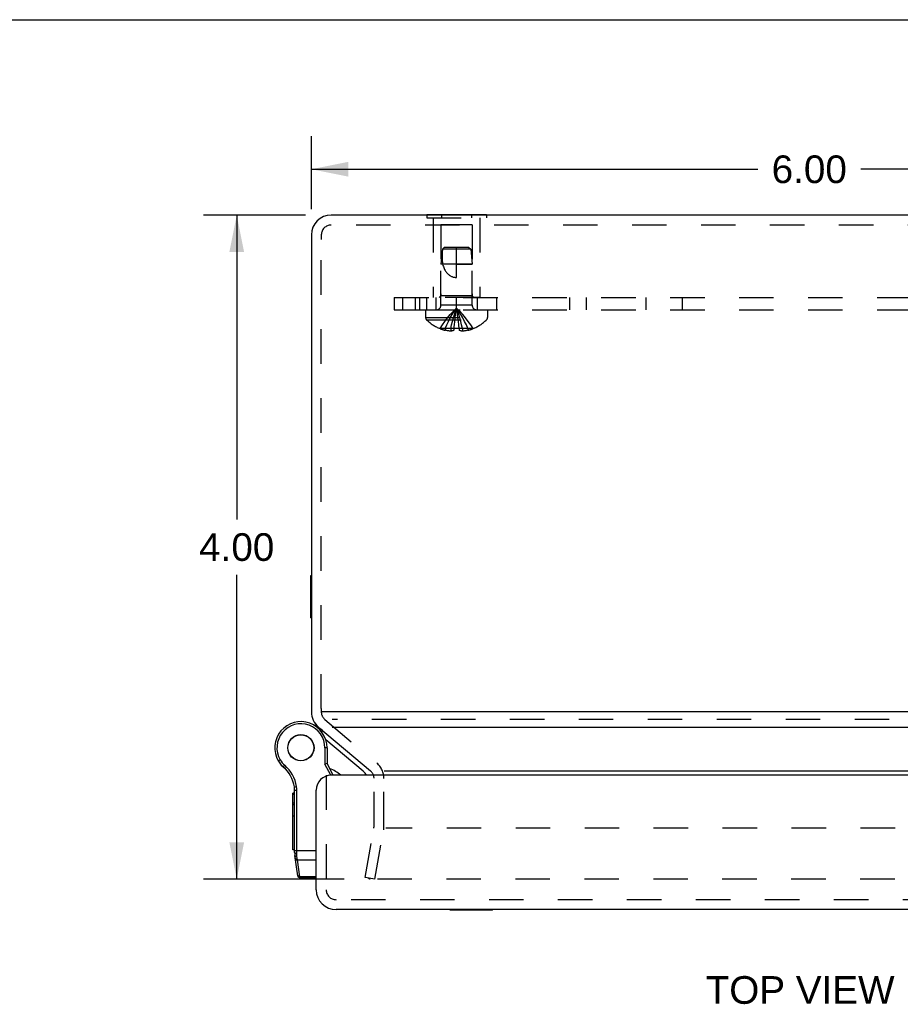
# Model space of a CAD drawing. Header units: inches. Extents: x 0 to 37.8, y 0 to 24.4.
# Tile 7 of 11: x 9.4 to 14.8, y 18.5 to 24.4. Entities that reach past the tile are written whole.
import ezdxf

# ---------------------------------------------------------------- set-up
doc = ezdxf.new("R2010")
doc.units = ezdxf.units.IN
doc.header["$LTSCALE"] = 2.077778
doc.header["$MEASUREMENT"] = 0
doc.linetypes.add('HIDDEN', pattern=[0.2, 0.1, -0.1])
doc.layers.get('0').update_dxf_attribs({"linetype": 'CONTINUOUS'})
for name, color, linetype in [('DEFAULT_2', 8, 'HIDDEN'), ('DIMENSIONS', 7, 'CONTINUOUS'), ('DOOR_ASSEMBLY', 7, 'CONTINUOUS'), ('SUBPANEL', 7, 'CONTINUOUS')]:
    doc.layers.add(name, color=color, linetype=linetype)
doc.styles.get("Standard").update_dxf_attribs({"font": 'arial.ttf'})
doc.dimstyles.new('DIMSTYLE_1', dxfattribs={"dimtxt": 0.166667, "dimasz": 0.222222, "dimexe": 0.09, "dimexo": 0.07, "dimgap": 0.0375, "dimtad": 0, "dimtih": 1, "dimtoh": 1, "dimzin": 4, "dimdsep": 46, "dimtxsty": 'Standard', "dimblk": '_FILLED', "dimblk1": '_FILLED', "dimblk2": '_FILLED', "dimcen": 0.09, "dimadec": 3, "dimazin": 1, "dimtfac": 1, "dimtdec": 3, "dimtofl": 0, "dimtmove": 0, "dimatfit": 3, "dimldrblk": '_FILLED', "dimfxl": 0, "dimtolj": 1, "dimtzin": 4, "dimarcsym": 0})

# ---------------------------------------------------------------- blocks, each defined once
blk = doc.blocks.new('_FILLED')
at = {"color": 0, "linetype": 'ByBlock'}
blk.add_solid([(0, 0), (-1, 0.2), (-1, -0.2)], dxfattribs=at)
blk = doc.blocks.new('*D11')
at = {"layer": 'DIMENSIONS', "color": 2, "linetype": 'Continuous'}
for p, q in [((11.1661, 23.2675), (10.5521, 23.2675)), ((10.7521, 23.2675), (10.7521, 21.434)), ((10.7521, 19.2672), (10.7521, 21.1007)), ((11.3999, 19.2672), (10.5521, 19.2672))]:
    blk.add_line(p, q, dxfattribs=at)
at = {"layer": 'DIMENSIONS', "color": 2, "linetype": 'Continuous', "xscale": 0.2222222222, "yscale": 0.2222222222, "zscale": 0.2222222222}
for p, rotation in [((10.7521, 23.2675), 90), ((10.7521, 19.2672), 270)]:
    blk.add_blockref('_FILLED', p, dxfattribs=dict(at, rotation=rotation))
at = {"layer": 'DIMENSIONS', "color": 2, "linetype": 'Continuous', "insert": (10.7521, 21.3507), "char_height": 0.16667, "width": 0.452912, "attachment_point": 2, "line_spacing_factor": 0.9}
blk.add_mtext('4.00', dxfattribs=at)
blk = doc.blocks.new('*D12')
at = {"layer": 'DIMENSIONS', "color": 2, "linetype": 'Continuous'}
for p, q in [((11.2016, 23.3031), (11.2016, 23.7435)), ((17.2016, 23.3031), (17.2016, 23.7435)), ((11.2016, 23.5435), (13.8918, 23.5435)), ((17.2016, 23.5435), (14.5114, 23.5435))]:
    blk.add_line(p, q, dxfattribs=at)
at = {"layer": 'DIMENSIONS', "color": 2, "linetype": 'Continuous', "xscale": 0.2222222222, "yscale": 0.2222222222, "zscale": 0.2222222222, "rotation": 180}
blk.add_blockref('_FILLED', (11.2016, 23.5435), dxfattribs=at)
at = {"layer": 'DIMENSIONS', "color": 2, "linetype": 'Continuous', "xscale": 0.2222222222, "yscale": 0.2222222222, "zscale": 0.2222222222}
blk.add_blockref('_FILLED', (17.2016, 23.5435), dxfattribs=at)
at = {"layer": 'DIMENSIONS', "color": 2, "linetype": 'Continuous', "insert": (14.2016, 23.6268), "char_height": 0.16667, "width": 0.452912, "attachment_point": 2, "line_spacing_factor": 0.9}
blk.add_mtext('6.00', dxfattribs=at)

msp = doc.modelspace()

# ---------------------------------------------------------------- linework, layer by layer
at = {"color": 7, "linetype": 'Continuous'}
for p, q in [((0, 24.4444), (37.7778, 24.4444)), ((11.8965, 23.2715), (11.8965, 23.2675)), ((11.8965, 23.2715), (12.2568, 23.2715)), ((11.9866, 23.2715), (11.9866, 23.2675)), ((12.1667, 23.2715), (12.1667, 23.2675)), ((12.2568, 23.2715), (12.2568, 23.2675)), ((11.1976, 20.8405), (11.1976, 21.0965)), ((11.1976, 21.0965), (11.2016, 21.0965)), ((11.1976, 20.8405), (11.2016, 20.8405)), ((11.2635, 20.2745), (11.2616, 20.2745)), ((11.5424, 19.9319), (11.5424, 19.9326))]:
    msp.add_line(p, q, dxfattribs=at)
at = {"color": 3, "linetype": 'Continuous'}
for p, q in [((17.0816, 23.2675), (11.3216, 23.2675)), ((11.2016, 23.1475), (11.2016, 20.2745)), ((17.1813, 20.2745), (11.2635, 20.2745)), ((11.2445, 20.1825), (11.5579, 19.9196)), ((11.3271, 20.1825), (17.1767, 20.1825)), ((11.6405, 19.9196), (16.8609, 19.9196))]:
    msp.add_line(p, q, dxfattribs=at)
for centre, start, end in [((11.3216, 23.1475), 90, 180), ((11.3216, 20.2745), 180, 230)]:
    msp.add_arc(centre, 0.12, start, end, dxfattribs=at)
at = {"layer": 'DEFAULT_2', "color": 8, "linetype": 'HIDDEN'}
for p, q in [((11.8965, 23.2675), (11.8965, 23.2505)), ((11.9866, 23.2675), (11.9866, 23.2505)), ((12.1667, 23.2675), (12.1667, 23.2505)), ((12.2568, 23.2675), (12.2568, 23.2505)), ((17.0816, 23.2075), (11.3216, 23.2075)), ((11.8965, 23.2505), (12.2568, 23.2505)), ((11.9366, 23.2505), (11.9366, 22.7715)), ((11.9816, 23.209), (11.9816, 22.7815)), ((12.1716, 23.209), (11.9816, 23.209)), ((12.1716, 23.209), (12.1716, 22.7815)), ((12.2166, 23.2505), (12.2166, 22.7715)), ((11.2616, 23.1475), (11.2616, 23.1212)), ((11.2616, 20.2939), (11.2616, 23.1212)), ((11.9916, 23.0615), (11.9826, 22.9715)), ((12.0026, 23.0715), (11.9916, 23.0615)), ((12.1616, 23.0615), (11.9916, 23.0615)), ((12.1506, 23.0715), (12.0026, 23.0715)), ((12.0766, 22.8915), (12.0766, 23.0715)), ((12.1506, 23.0715), (12.1616, 23.0615)), ((12.1616, 23.0615), (12.1706, 22.9715)), ((11.9826, 22.7247), (11.9826, 22.9715)), ((12.1706, 22.9715), (11.9826, 22.9715)), ((12.0766, 22.9715), (12.1706, 22.9715)), ((12.1706, 22.7247), (12.1706, 22.9715)), ((11.9816, 22.7815), (11.9716, 22.7715)), ((12.1716, 22.7815), (11.9816, 22.7815)), ((12.1716, 22.7815), (12.1816, 22.7715)), ((12.2166, 22.7715), (11.9366, 22.7715)), ((12.1706, 22.7247), (11.9826, 22.7247)), ((11.8901, 22.6965), (11.8901, 22.6499)), ((11.8901, 22.6965), (12.2631, 22.6965)), ((12.0852, 22.6478), (12.0825, 22.6683)), ((12.2631, 22.6965), (12.2631, 22.6499)), ((11.8901, 22.6499), (12.2631, 22.6499)), ((11.8964, 22.6354), (12.2569, 22.6354)), ((12.0611, 22.5831), (12.0633, 22.6056)), ((12.0877, 22.6268), (12.0852, 22.648)), ((12.09, 22.6053), (12.0876, 22.6271)), ((12.0921, 22.5831), (12.09, 22.6056)), ((11.9774, 22.5835), (11.9771, 22.5831)), ((11.9783, 22.5831), (11.9774, 22.5835)), ((12.0611, 22.5831), (11.9783, 22.5831)), ((12.0081, 22.5831), (12.0081, 22.5731)), ((12.0417, 22.5831), (12.0417, 22.5682)), ((12.0612, 22.5835), (12.0611, 22.5831)), ((12.0611, 22.5831), (12.0611, 22.5731)), ((12.0921, 22.5835), (12.0921, 22.5831)), ((12.0921, 22.5831), (12.0921, 22.5731)), ((12.1749, 22.5831), (12.0921, 22.5831)), ((12.1115, 22.5831), (12.1115, 22.5682)), ((12.1451, 22.5831), (12.1451, 22.5731)), ((12.1749, 22.5831), (12.1759, 22.5835)), ((12.1759, 22.5835), (12.1761, 22.5831)), ((11.2616, 20.2939), (11.2616, 20.2745)), ((11.2831, 20.2285), (11.5964, 19.9656)), ((17.1767, 20.2285), (11.3271, 20.2285)), ((11.5793, 19.5849), (11.5793, 19.8736)), ((11.6393, 19.5849), (11.6393, 19.8736)), ((11.526, 19.2776), (11.5784, 19.5744)), ((16.7963, 19.5744), (11.6511, 19.5744)), ((11.5851, 19.2672), (11.6375, 19.564)), ((11.5851, 19.2672), (11.526, 19.2776)), ((16.7944, 19.2672), (11.5555, 19.2672))]:
    msp.add_line(p, q, dxfattribs=at)
for points in [[(11.9917, 23.0615), (11.9908, 23.05), (11.9901, 23.0384), (11.9896, 23.0267), (11.9895, 23.015), (11.9897, 23.0035), (11.9902, 22.9923), (11.9912, 22.9817), (11.9925, 22.9715)], [(11.9917, 23.0615), (11.9946, 23.0642), (11.9973, 23.0667), (12, 23.0692)], [(11.9925, 22.9715), (11.9947, 22.9641), (11.997, 22.9572), (11.9995, 22.9508), (12.0021, 22.9448), (12.0049, 22.9392), (12.0078, 22.9341), (12.0107, 22.9293), (12.0138, 22.925), (12.0169, 22.921), (12.02, 22.9174), (12.0231, 22.9142), (12.0263, 22.9112), (12.0294, 22.9085), (12.0326, 22.9061), (12.0358, 22.9038), (12.0391, 22.9018), (12.0424, 22.9), (12.0458, 22.8983), (12.0494, 22.8968), (12.053, 22.8954), (12.0568, 22.8942), (12.0606, 22.8933), (12.0646, 22.8925), (12.0686, 22.8919), (12.0726, 22.8916), (12.0766, 22.8915)], [(11.9774, 22.5835), (11.9911, 22.6056), (12.0059, 22.6271), (12.0219, 22.648), (12.039, 22.6683), (12.0572, 22.688), (12.0766, 22.7071)], [(12.0081, 22.5831), (12.0176, 22.6053), (12.0278, 22.6268), (12.0388, 22.6478), (12.0506, 22.6682), (12.0632, 22.688), (12.0766, 22.7071)], [(12.0417, 22.5831), (12.0465, 22.6053), (12.0518, 22.6268), (12.0574, 22.6478), (12.0634, 22.6682), (12.0698, 22.688), (12.0766, 22.7071)], [(12.0633, 22.6053), (12.0656, 22.6271), (12.0681, 22.648), (12.0708, 22.6683), (12.0736, 22.688), (12.0766, 22.7071)], [(12.0656, 22.6268), (12.0681, 22.6478), (12.0707, 22.6682), (12.0736, 22.688), (12.0766, 22.7071)], [(12.0825, 22.6682), (12.0797, 22.688), (12.0766, 22.7071)], [(12.0825, 22.6683), (12.0796, 22.688), (12.0766, 22.7071)], [(12.1115, 22.5831), (12.1067, 22.6053), (12.1015, 22.6268), (12.0959, 22.6478), (12.0899, 22.6682), (12.0834, 22.688), (12.0766, 22.7071)], [(12.1451, 22.5831), (12.1357, 22.6053), (12.1254, 22.6268), (12.1144, 22.6478), (12.1026, 22.6682), (12.09, 22.688), (12.0766, 22.7071)], [(12.1759, 22.5835), (12.1622, 22.6056), (12.1474, 22.6271), (12.1314, 22.648), (12.1143, 22.6683), (12.096, 22.688), (12.0766, 22.7071)], [(12.0417, 22.5682), (12.0377, 22.5685), (12.0337, 22.5688), (12.0296, 22.5693), (12.0254, 22.5698), (12.0212, 22.5705), (12.017, 22.5712), (12.0126, 22.5721), (12.0081, 22.5731)], [(12.0611, 22.5731), (12.0587, 22.5722), (12.0563, 22.5713), (12.0539, 22.5706), (12.0514, 22.5699), (12.049, 22.5693), (12.0466, 22.5689), (12.0441, 22.5685), (12.0417, 22.5682)], [(12.0921, 22.5835), (12.0869, 22.5833), (12.0818, 22.5832), (12.0766, 22.5831), (12.0715, 22.5832), (12.0663, 22.5833), (12.0612, 22.5835)], [(12.1115, 22.5682), (12.1091, 22.5685), (12.1067, 22.5689), (12.1043, 22.5693), (12.1018, 22.5699), (12.0994, 22.5706), (12.097, 22.5713), (12.0945, 22.5722), (12.0921, 22.5731)], [(12.1451, 22.5731), (12.1407, 22.5721), (12.1363, 22.5712), (12.132, 22.5705), (12.1278, 22.5698), (12.1237, 22.5693), (12.1196, 22.5688), (12.1155, 22.5685), (12.1115, 22.5682)], [(11.5475, 19.2751), (11.5475, 19.2753), (11.5475, 19.2758), (11.5476, 19.2764)], [(11.5555, 19.2672), (11.5549, 19.2672), (11.5543, 19.2673), (11.5538, 19.2674), (11.5532, 19.2675), (11.5526, 19.2677), (11.5521, 19.2679), (11.5516, 19.2682), (11.5511, 19.2685), (11.5506, 19.2688), (11.5502, 19.2692), (11.5497, 19.2696), (11.5494, 19.27), (11.549, 19.2704), (11.5487, 19.2709), (11.5484, 19.2714), (11.5481, 19.2719), (11.5479, 19.2725), (11.5478, 19.273), (11.5476, 19.2736), (11.5475, 19.2741), (11.5475, 19.2747), (11.5475, 19.2751)]]:
    msp.add_lwpolyline(points, dxfattribs=at)
for centre, radius, start, end in [((11.3216, 23.1475), 0.06, 90, 180), ((11.9544, 22.7247), 0.0282, 270, 360), ((12.1988, 22.7247), 0.0282, 180, 270), ((11.9101, 22.6499), 0.02, 180, 226.4862), ((12.0766, 22.8253), 0.2618, 226.4862, 247.66431), ((12.0766, 22.8253), 0.2618, 292.33569, 313.5138), ((12.2431, 22.6499), 0.02, 313.5138, 360), ((12.0766, 22.8253), 0.2614, 247.91062, 254.80589), ((12.0766, 22.8253), 0.2614, 285.19411, 292.08938), ((11.3216, 20.2745), 0.06, 180, 230), ((11.5193, 19.8736), 0.12, 0, 50), ((11.5193, 19.8736), 0.06, 0.67894, 50), ((11.5193, 19.5849), 0.06, 350, 360), ((11.5193, 19.5849), 0.12, 350, 360)]:
    msp.add_arc(centre, radius, start, end, dxfattribs=at)
at = {"layer": 'DOOR_ASSEMBLY', "color": 7, "linetype": 'Continuous'}
for p, q in [((11.1966, 20.205), (11.1962, 20.2051)), ((11.2631, 20.1551), (11.2689, 20.162)), ((11.2833, 20.0585), (11.2833, 19.9603)), ((11.2963, 20.0585), (11.2833, 20.0585)), ((11.5147, 19.9166), (11.2889, 20.1061)), ((11.2963, 20.0585), (11.2963, 19.9635)), ((11.0027, 19.9791), (11.014, 19.9856)), ((11.0027, 19.9791), (11.014, 19.9856)), ((11.0027, 19.9791), (11.0027, 19.9791)), ((11.014, 19.9856), (11.014, 19.9856)), ((11.0326, 19.9431), (11.0411, 19.9529)), ((11.2963, 19.9635), (11.2833, 19.9603)), ((11.3183, 19.8929), (11.2833, 19.9603)), ((11.333, 19.893), (11.2963, 19.9635)), ((11.0996, 19.8224), (11.1124, 19.8244)), ((11.0911, 19.4438), (11.0911, 19.7842)), ((11.1011, 19.7842), (11.0911, 19.7842)), ((11.1011, 19.7758), (11.0911, 19.7758)), ((11.1011, 19.4267), (11.1011, 19.8032)), ((11.1011, 19.8032), (11.1141, 19.8032)), ((11.1141, 19.4235), (11.1141, 19.8032)), ((11.1011, 19.7239), (11.0911, 19.7239)), ((11.1011, 19.7155), (11.0911, 19.7155)), ((11.1011, 19.6455), (11.0911, 19.6455)), ((11.1011, 19.444), (11.0911, 19.444)), ((11.1011, 19.4438), (11.0911, 19.4438)), ((11.1011, 19.4386), (11.2311, 19.4386)), ((11.1195, 19.2862), (11.1023, 19.4094)), ((11.1106, 19.4236), (11.1111, 19.4236)), ((11.1111, 19.4236), (11.1115, 19.4236)), ((11.1115, 19.4236), (11.1119, 19.4236)), ((11.1119, 19.4236), (11.1123, 19.4236)), ((11.1123, 19.4236), (11.1128, 19.4236)), ((11.1128, 19.4236), (11.1132, 19.4235)), ((11.1132, 19.4235), (11.1136, 19.4235)), ((11.1136, 19.4235), (11.1141, 19.4235)), ((11.1141, 19.4223), (11.1141, 19.4235)), ((11.1141, 19.421), (11.1141, 19.4223)), ((11.1141, 19.4197), (11.1141, 19.421)), ((11.1142, 19.4184), (11.1141, 19.4197)), ((11.1142, 19.4172), (11.1142, 19.4184)), ((11.1142, 19.4159), (11.1142, 19.4172)), ((11.1143, 19.4147), (11.1142, 19.4159)), ((11.1144, 19.4134), (11.1143, 19.4147)), ((11.1144, 19.4122), (11.1144, 19.4134)), ((11.1145, 19.411), (11.1144, 19.4122)), ((11.1146, 19.4098), (11.1145, 19.411)), ((11.1147, 19.4086), (11.1146, 19.4098)), ((11.1148, 19.4074), (11.1147, 19.4086)), ((11.1149, 19.4062), (11.1148, 19.4074)), ((11.115, 19.4051), (11.1149, 19.4062)), ((11.1152, 19.4039), (11.115, 19.4051)), ((11.1175, 19.3827), (11.1152, 19.4039)), ((11.1317, 19.2816), (11.1175, 19.3827)), ((11.1175, 19.3827), (11.2311, 19.3827)), ((11.1195, 19.2862), (11.1195, 19.2862)), ((11.1195, 19.2862), (11.1195, 19.2862)), ((11.1324, 19.275), (11.1317, 19.2816)), ((11.2311, 19.2816), (11.1317, 19.2816)), ((11.2311, 19.275), (11.1324, 19.275)), ((12.0381, 19.079), (12.0381, 19.083)), ((12.2941, 19.079), (12.0381, 19.079)), ((12.2941, 19.079), (12.2941, 19.083))]:
    msp.add_line(p, q, dxfattribs=at)
at = {"layer": 'DOOR_ASSEMBLY', "color": 8, "linetype": 'HIDDEN'}
for p, q in [((11.2911, 19.893), (11.2911, 19.203)), ((17.0511, 19.143), (11.3511, 19.143))]:
    msp.add_line(p, q, dxfattribs=at)
at = {"layer": 'DOOR_ASSEMBLY', "color": 3, "linetype": 'Continuous'}
for p, q in [((17.0811, 19.893), (11.3211, 19.893)), ((11.2311, 19.203), (11.2311, 19.803)), ((17.0511, 19.083), (11.3511, 19.083))]:
    msp.add_line(p, q, dxfattribs=at)
at = {"layer": 'DOOR_ASSEMBLY', "color": 7, "linetype": 'Continuous'}
for points in [[(11.1011, 19.4267), (11.1011, 19.4266), (11.1011, 19.4266), (11.1011, 19.4265), (11.1011, 19.4265), (11.1011, 19.4264), (11.1011, 19.4264), (11.1012, 19.4263), (11.1012, 19.4263), (11.1012, 19.4262), (11.1013, 19.4261), (11.1013, 19.4261), (11.1013, 19.426), (11.1014, 19.426), (11.1014, 19.4259), (11.1015, 19.4259), (11.1015, 19.4258), (11.1016, 19.4258), (11.1017, 19.4257), (11.1017, 19.4257), (11.1018, 19.4256), (11.1019, 19.4256), (11.1019, 19.4255), (11.102, 19.4255), (11.1021, 19.4254), (11.1022, 19.4254), (11.1023, 19.4253), (11.1024, 19.4253), (11.1025, 19.4253), (11.1026, 19.4252), (11.1027, 19.4252), (11.1028, 19.4251), (11.1029, 19.4251), (11.103, 19.425), (11.1031, 19.425), (11.1032, 19.4249), (11.1034, 19.4249), (11.1035, 19.4249), (11.1036, 19.4248), (11.1037, 19.4248), (11.1039, 19.4247), (11.104, 19.4247), (11.1042, 19.4246), (11.1043, 19.4246), (11.1044, 19.4246), (11.1046, 19.4245), (11.1047, 19.4245), (11.1049, 19.4245), (11.105, 19.4244), (11.1052, 19.4244), (11.1054, 19.4243), (11.1055, 19.4243), (11.1057, 19.4243), (11.1059, 19.4242), (11.106, 19.4242), (11.1062, 19.4242), (11.1064, 19.4241), (11.1065, 19.4241), (11.1067, 19.4241), (11.1069, 19.4241), (11.1071, 19.424), (11.1073, 19.424), (11.1075, 19.424), (11.1076, 19.4239), (11.1078, 19.4239), (11.108, 19.4239), (11.1082, 19.4239), (11.1084, 19.4238), (11.1086, 19.4238), (11.1088, 19.4238), (11.109, 19.4238), (11.1092, 19.4238), (11.1094, 19.4237), (11.1096, 19.4237), (11.1098, 19.4237), (11.11, 19.4237), (11.1102, 19.4237), (11.1106, 19.4236)], [(11.1023, 19.4094), (11.1023, 19.4092), (11.1023, 19.4091), (11.1023, 19.409), (11.1024, 19.4089), (11.1024, 19.4088), (11.1024, 19.4087), (11.1025, 19.4085), (11.1025, 19.4084), (11.1026, 19.4083), (11.1026, 19.4082), (11.1027, 19.4081), (11.1027, 19.408), (11.1028, 19.4079), (11.1029, 19.4078), (11.1029, 19.4077), (11.103, 19.4076), (11.1031, 19.4075), (11.1031, 19.4073), (11.1032, 19.4072), (11.1033, 19.4071), (11.1034, 19.407), (11.1035, 19.4069), (11.1036, 19.4068), (11.1037, 19.4067), (11.1038, 19.4066), (11.1039, 19.4066), (11.104, 19.4065), (11.1041, 19.4064), (11.1042, 19.4063), (11.1043, 19.4062), (11.1044, 19.4061), (11.1046, 19.406), (11.1047, 19.4059), (11.1048, 19.4058), (11.1049, 19.4058), (11.1051, 19.4057), (11.1052, 19.4056), (11.1053, 19.4055), (11.1055, 19.4054), (11.1056, 19.4054), (11.1058, 19.4053), (11.1059, 19.4052), (11.1061, 19.4052), (11.1062, 19.4051), (11.1064, 19.405), (11.1065, 19.405), (11.1067, 19.4049), (11.1069, 19.4048), (11.107, 19.4048), (11.1072, 19.4047), (11.1074, 19.4047), (11.1075, 19.4046), (11.1077, 19.4045), (11.1079, 19.4045), (11.1081, 19.4044), (11.1083, 19.4044), (11.1084, 19.4044), (11.1086, 19.4043), (11.1088, 19.4043), (11.109, 19.4042), (11.1092, 19.4042), (11.1094, 19.4042), (11.1096, 19.4041), (11.1098, 19.4041), (11.11, 19.4041), (11.1101, 19.404), (11.1103, 19.404), (11.1105, 19.404), (11.1107, 19.404), (11.1109, 19.4039), (11.1112, 19.4039), (11.1114, 19.4039), (11.1116, 19.4039), (11.1118, 19.4039), (11.112, 19.4039), (11.1122, 19.4039), (11.1124, 19.4038), (11.1126, 19.4038), (11.1128, 19.4038), (11.113, 19.4038), (11.1132, 19.4038), (11.1134, 19.4038), (11.1137, 19.4039), (11.1139, 19.4039), (11.1141, 19.4039), (11.1143, 19.4039), (11.1145, 19.4039), (11.1147, 19.4039), (11.1149, 19.4039), (11.1152, 19.4039)], [(11.1046, 19.3925), (11.1047, 19.3923), (11.1047, 19.3921), (11.1047, 19.3919), (11.1048, 19.3918), (11.1048, 19.3916), (11.1049, 19.3914), (11.1049, 19.3912), (11.105, 19.391), (11.105, 19.3908), (11.1051, 19.3906), (11.1052, 19.3904), (11.1052, 19.3903), (11.1053, 19.3901), (11.1054, 19.3899), (11.1054, 19.3897), (11.1055, 19.3895), (11.1056, 19.3894), (11.1057, 19.3892), (11.1058, 19.389), (11.1059, 19.3888), (11.106, 19.3887), (11.1061, 19.3885), (11.1062, 19.3883), (11.1063, 19.3882), (11.1064, 19.388), (11.1065, 19.3878), (11.1066, 19.3877), (11.1068, 19.3875), (11.1069, 19.3873), (11.107, 19.3872), (11.1071, 19.387), (11.1073, 19.3869), (11.1074, 19.3867), (11.1076, 19.3866), (11.1077, 19.3864), (11.1078, 19.3863), (11.108, 19.3862), (11.1081, 19.386), (11.1083, 19.3859), (11.1084, 19.3858), (11.1086, 19.3856), (11.1088, 19.3855), (11.1089, 19.3854), (11.1091, 19.3852), (11.1093, 19.3851), (11.1094, 19.385), (11.1096, 19.3849), (11.1098, 19.3848), (11.1099, 19.3847), (11.1101, 19.3846), (11.1103, 19.3845), (11.1105, 19.3843), (11.1107, 19.3842), (11.1109, 19.3842), (11.111, 19.3841), (11.1112, 19.384), (11.1114, 19.3839), (11.1116, 19.3838), (11.1118, 19.3837), (11.112, 19.3836), (11.1122, 19.3836), (11.1124, 19.3835), (11.1126, 19.3834), (11.1128, 19.3834), (11.113, 19.3833), (11.1132, 19.3832), (11.1134, 19.3832), (11.1136, 19.3831), (11.1139, 19.3831), (11.1141, 19.383), (11.1143, 19.383), (11.1145, 19.3829), (11.1147, 19.3829), (11.1149, 19.3829), (11.1151, 19.3828), (11.1153, 19.3828), (11.1156, 19.3828), (11.1158, 19.3828), (11.116, 19.3827), (11.1162, 19.3827), (11.1164, 19.3827), (11.1166, 19.3827), (11.1169, 19.3827), (11.1171, 19.3827), (11.1173, 19.3827), (11.1175, 19.3827)], [(11.1188, 19.2914), (11.1188, 19.2912), (11.1188, 19.291), (11.1189, 19.2908), (11.1189, 19.2906), (11.119, 19.2904), (11.119, 19.2902), (11.1191, 19.2901), (11.1191, 19.2899), (11.1192, 19.2897), (11.1192, 19.2895), (11.1193, 19.2893), (11.1194, 19.2891), (11.1194, 19.2889), (11.1195, 19.2888), (11.1196, 19.2886), (11.1197, 19.2884), (11.1198, 19.2882), (11.1198, 19.288), (11.1199, 19.2879), (11.12, 19.2877), (11.1201, 19.2875), (11.1202, 19.2874), (11.1203, 19.2872), (11.1204, 19.287), (11.1206, 19.2869), (11.1207, 19.2867), (11.1208, 19.2865), (11.1209, 19.2864), (11.121, 19.2862), (11.1212, 19.2861), (11.1213, 19.2859), (11.1214, 19.2858), (11.1216, 19.2856), (11.1217, 19.2855), (11.1218, 19.2853), (11.122, 19.2852), (11.1221, 19.285), (11.1223, 19.2849), (11.1224, 19.2848), (11.1226, 19.2846), (11.1227, 19.2845), (11.1229, 19.2844), (11.1231, 19.2842), (11.1232, 19.2841), (11.1234, 19.284), (11.1236, 19.2839), (11.1237, 19.2838), (11.1239, 19.2836), (11.1241, 19.2835), (11.1243, 19.2834), (11.1245, 19.2833), (11.1246, 19.2832), (11.1248, 19.2831), (11.125, 19.283), (11.1252, 19.2829), (11.1254, 19.2828), (11.1256, 19.2828), (11.1258, 19.2827), (11.126, 19.2826), (11.1262, 19.2825), (11.1264, 19.2824), (11.1266, 19.2824), (11.1268, 19.2823), (11.127, 19.2822), (11.1272, 19.2822), (11.1274, 19.2821), (11.1276, 19.282), (11.1278, 19.282), (11.128, 19.2819), (11.1282, 19.2819), (11.1284, 19.2818), (11.1286, 19.2818), (11.1288, 19.2818), (11.1291, 19.2817), (11.1293, 19.2817), (11.1295, 19.2817), (11.1297, 19.2816), (11.1299, 19.2816), (11.1301, 19.2816), (11.1303, 19.2816), (11.1306, 19.2816), (11.1308, 19.2816), (11.131, 19.2816), (11.1312, 19.2816), (11.1314, 19.2816), (11.1317, 19.2816)]]:
    msp.add_lwpolyline(points, dxfattribs=at)
for radius in [0.079, 0.078]:
    msp.add_circle((11.1388, 20.0585), radius, dxfattribs=at)
for centre, radius, start, end in [((11.1388, 20.0585), 0.1575, 0, 210.26499), ((11.1388, 20.0585), 0.1445, 0, 210.26499), ((11.1018, 19.9629), 0.26, 50, 68.622), ((11.1388, 20.0585), 0.1575, 210.27865, 232.68689), ((11.1255, 20.0507), 0.1421, 210.26499, 229.20673), ((11.1255, 20.0507), 0.1291, 210.26499, 229.20673), ((10.902, 19.7917), 0.2, 8.84009, 49.20673), ((10.902, 19.7917), 0.213, 8.84009, 49.20673), ((11.2392, 19.7363), 0.21, 48.27124, 69.70189), ((11.4537, 19.8438), 0.095, 31.1408, 50), ((10.9761, 19.8032), 0.125, 0, 8.84009), ((10.9761, 19.8032), 0.138, 0, 8.84009), ((11.2261, 19.4267), 0.125, 180, 187.96175), ((11.1324, 19.288), 0.013, 187.97573, 270)]:
    msp.add_arc(centre, radius, start, end, dxfattribs=at)
at = {"layer": 'DOOR_ASSEMBLY', "color": 3, "linetype": 'Continuous'}
for centre, radius, start, end in [((11.3211, 19.803), 0.09, 90, 180), ((11.3511, 19.203), 0.12, 180, 270)]:
    msp.add_arc(centre, radius, start, end, dxfattribs=at)
at = {"layer": 'DOOR_ASSEMBLY', "color": 8, "linetype": 'HIDDEN'}
msp.add_arc((11.3511, 19.203), 0.06, 180, 270, dxfattribs=at)
at = {"layer": 'SUBPANEL', "color": 8, "linetype": 'HIDDEN'}
for p, q in [((11.7016, 22.7715), (11.7016, 22.6965)), ((11.7016, 22.7715), (16.7016, 22.7715)), ((11.7533, 22.6965), (11.7533, 22.7715)), ((11.8266, 22.7715), (11.8266, 22.6965)), ((11.8557, 22.6965), (11.8557, 22.7715)), ((11.8956, 22.7715), (11.8956, 22.6965)), ((11.9516, 22.7715), (11.9516, 22.6965)), ((12.0766, 22.6965), (12.0766, 22.7715)), ((12.2016, 22.7715), (12.2016, 22.6965)), ((12.3186, 22.6965), (12.3186, 22.7715)), ((12.7582, 22.6965), (12.7582, 22.7715)), ((12.8594, 22.6965), (12.8594, 22.7715)), ((13.2176, 22.7715), (13.2176, 22.6965)), ((13.4356, 22.7715), (13.4356, 22.6965)), ((11.7016, 22.6965), (16.7016, 22.6965))]:
    msp.add_line(p, q, dxfattribs=at)

# ---------------------------------------------------------------- texts
at = {"layer": 'DIMENSIONS', "color": 2, "linetype": 'Continuous', "insert": (14.1465, 18.6825), "char_height": 0.16667, "width": 1.135688, "attachment_point": 2, "line_spacing_factor": 0.9}
msp.add_mtext('TOP VIEW', dxfattribs=at)

# ---------------------------------------------------------------- dimensions: what is measured, and where the dimension line sits
at = {"layer": 'DIMENSIONS', "color": 2, "linetype": 'Continuous'}
dim = msp.add_linear_dim(base=(17.2016, 23.5435), p1=(11.2016, 23.2331), p2=(17.2016, 23.2331), dimstyle='DIMSTYLE_1', dxfattribs=at)
dim.commit()
dim.dimension.update_dxf_attribs({"geometry": '*D12', "text_midpoint": (14.2005, 23.5426), "dimtype": 160})
dim = msp.add_linear_dim(base=(10.7521, 23.2675), p1=(11.4699, 19.2672), p2=(11.2361, 23.2675), angle=90, dimstyle='DIMSTYLE_1', dxfattribs=at)
dim.commit()
dim.dimension.update_dxf_attribs({"geometry": '*D11', "text_midpoint": (10.7478, 21.2664), "dimtype": 160})

doc.saveas('drawing.dxf')
